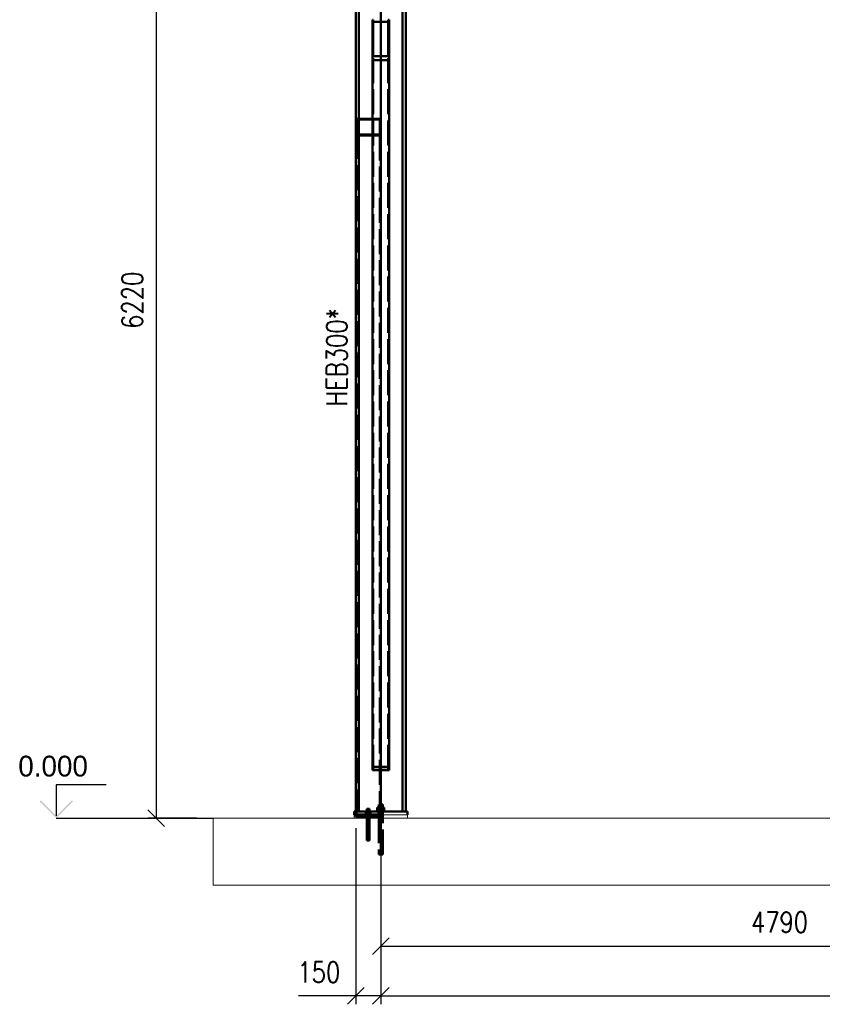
# Paper-space layout 'Layout1' of a CAD drawing. Extents: x -2 to 1033, y -36 to 596.
# Tile 26 of 64: x 348 to 444, y 319 to 437. Entities that reach past the tile are written whole.
import ezdxf

# ---------------------------------------------------------------- set-up
doc = ezdxf.new("R2010")
doc.units = 0
doc.linetypes.add('ACAD_ISO02W100', pattern=[15, 12, -3])
doc.linetypes.add('ACAD_ISO04W100', pattern=[30.5, 24, -3, 0.5, -3])
doc.layers.get('0').update_dxf_attribs({"linetype": 'CONTINUOUS'})
doc.layers.get('DEFPOINTS').update_dxf_attribs({"color": 132, "linetype": 'CONTINUOUS'})
doc.layers.add('AS_INS_ON', color=7, linetype='CONTINUOUS')
for name, color, linetype, lineweight in [('SS_1.ET-HALA_TaO-PODLAHA', 9, 'CONTINUOUS', 13), ('SS_2.ET-HALA_TaO-MOULDSHOP-SLOUP', 212, 'CONTINUOUS', 50), ('SS_2.ET-HALA_TaO-MOULDSHOP-SV.ZTUZENI', 163, 'CONTINUOUS', 50), ('SS_2.ET-HALA_TaO-PODLITI', 9, 'CONTINUOUS', 13), ('SS_KOTY', 3, 'CONTINUOUS', 25), ('SS_POPIS_PROFILU_S355', 2, 'CONTINUOUS', 35)]:
    doc.layers.add(name, color=color, linetype=linetype, lineweight=lineweight)
doc.styles.add('ROMANS', font='romans.shx', dxfattribs={"width": 0.8})
doc.styles.add('romans.shx', font='romans.shx', dxfattribs={"height": 5})
doc.dimstyles.new('A-1_(2.5)_50AS', dxfattribs={"dimtxt": 2.5, "dimasz": 2, "dimexe": 1, "dimexo": 2, "dimgap": 0, "dimtad": 0, "dimdec": 1, "dimlfac": 50, "dimrnd": 1, "dimtxsty": 'ROMANS', "dimblk1": 'OBLIQUE', "dimblk2": 'OBLIQUE', "dimsah": 1, "dimcen": 2, "dimclrd": 256, "dimclre": 256, "dimclrt": 256, "dimadec": 1, "dimazin": 2, "dimtfac": 0.714286, "dimtdec": 1, "dimtmove": 0, "dimatfit": 3, "dimldrblk": 'OPEN', "dimfxl": 1, "dimtvp": 1.142857, "dimtfill": 1, "dimtolj": 1, "dimlwd": -1, "dimlwe": -1, "dimarcsym": 0})

# ---------------------------------------------------------------- blocks, each defined once
blk = doc.blocks.new('_Oblique')
at = {"color": 0, "linetype": 'ByBlock', "lineweight": -2}
blk.add_line((-0.5, -0.5), (0.5, 0.5), dxfattribs=at)
blk = doc.blocks.new('*D62')
at = {"layer": 'DEFPOINTS', "color": 0, "transparency": 16777216}
for p in [(388.46, 465.52, -51033.1), (364.48, 341.12), (371.35, 341.12, -51033.1)]:
    blk.add_point(p, dxfattribs=at)
at = {"layer": 'SS_KOTY', "transparency": 16777216}
for p, q in [((386.46, 465.52), (363.48, 465.52)), ((364.48, 465.52), (364.48, 341.12)), ((369.35, 341.12), (363.48, 341.12))]:
    blk.add_line(p, q, dxfattribs=at)
at = {"layer": 'SS_KOTY', "transparency": 16777216, "xscale": 2, "yscale": 2, "zscale": 2}
for p, rotation in [((364.48, 465.52), 90), ((364.48, 341.12), 270)]:
    blk.add_blockref('_Oblique', p, dxfattribs=dict(at, rotation=rotation))
at = {"layer": 'SS_KOTY', "transparency": 16777216, "insert": (361.63, 403.32), "char_height": 2.5, "attachment_point": 5, "rotation": 90, "style": 'ROMANS', "bg_fill": 3, "box_fill_scale": 1.1, "bg_fill_color": 256, "bg_fill_true_color": 13158600, "bg_fill_transparency": 0}
blk.add_mtext('\\A1;6220', dxfattribs=at)
blk = doc.blocks.new('_OPEN')
at = {"color": 0, "linetype": 'ByBlock'}
for p, q in [((-1, 0.167), (0, 0)), ((0, 0), (-1, -0.167)), ((0, 0), (-1, 0))]:
    blk.add_line(p, q, dxfattribs=at)
blk = doc.blocks.new('*D63')
at = {"layer": 'DEFPOINTS', "color": 0, "transparency": 16777216}
for p in [(391.46, 341.12, -51053.1), (487.26, 341.12), (487.26, 325.76)]:
    blk.add_point(p, dxfattribs=at)
at = {"layer": 'SS_KOTY', "transparency": 16777216}
for p, q in [((391.46, 339.12), (391.46, 324.76)), ((487.26, 339.12), (487.26, 324.76)), ((391.46, 325.76), (487.26, 325.76))]:
    blk.add_line(p, q, dxfattribs=at)
at = {"layer": 'SS_KOTY', "transparency": 16777216, "xscale": 2, "yscale": 2, "zscale": 2, "rotation": 180}
blk.add_blockref('_Oblique', (391.46, 325.76), dxfattribs=at)
at = {"layer": 'SS_KOTY', "transparency": 16777216, "xscale": 2, "yscale": 2, "zscale": 2}
blk.add_blockref('_Oblique', (487.26, 325.76), dxfattribs=at)
at = {"layer": 'SS_KOTY', "transparency": 16777216, "insert": (439.36, 328.62), "char_height": 2.5, "attachment_point": 5, "style": 'ROMANS', "bg_fill": 3, "box_fill_scale": 1.1, "bg_fill_color": 256, "bg_fill_true_color": 13158600, "bg_fill_transparency": 0}
blk.add_mtext('\\A1;4790', dxfattribs=at)
blk = doc.blocks.new('*D66')
at = {"layer": 'DEFPOINTS', "color": 0, "transparency": 16777216}
for p in [(388.46, 341.92, -51050.1), (391.46, 341.12, -51053.1), (388.46, 319.76)]:
    blk.add_point(p, dxfattribs=at)
at = {"layer": 'SS_KOTY', "transparency": 16777216}
for p, q in [((388.46, 339.92), (388.46, 318.76)), ((391.46, 339.12), (391.46, 318.76)), ((388.46, 319.76), (381.6, 319.76)), ((391.46, 319.76), (388.46, 319.76))]:
    blk.add_line(p, q, dxfattribs=at)
at = {"layer": 'SS_KOTY', "transparency": 16777216, "xscale": 2, "yscale": 2, "zscale": 2, "rotation": 180}
blk.add_blockref('_Oblique', (388.46, 319.76), dxfattribs=at)
at = {"layer": 'SS_KOTY', "transparency": 16777216, "xscale": 2, "yscale": 2, "zscale": 2}
blk.add_blockref('_Oblique', (391.46, 319.76), dxfattribs=at)
at = {"layer": 'SS_KOTY', "transparency": 16777216, "insert": (384.03, 322.62), "char_height": 2.5, "attachment_point": 5, "style": 'ROMANS', "bg_fill": 3, "box_fill_scale": 1.1, "bg_fill_color": 256, "bg_fill_true_color": 13158600, "bg_fill_transparency": 0}
blk.add_mtext('\\A1;150', dxfattribs=at)
blk = doc.blocks.new('*D67')
at = {"layer": 'DEFPOINTS', "color": 0, "transparency": 16777216}
for p in [(391.46, 341.12, -51053.1), (583.06, 341.12, -51053.1), (583.06, 319.76)]:
    blk.add_point(p, dxfattribs=at)
at = {"layer": 'SS_KOTY', "transparency": 16777216}
for p, q in [((391.46, 339.12), (391.46, 318.76)), ((583.06, 339.12), (583.06, 318.76)), ((391.46, 319.76), (583.06, 319.76))]:
    blk.add_line(p, q, dxfattribs=at)
at = {"layer": 'SS_KOTY', "transparency": 16777216, "xscale": 2, "yscale": 2, "zscale": 2, "rotation": 180}
blk.add_blockref('_Oblique', (391.46, 319.76), dxfattribs=at)
at = {"layer": 'SS_KOTY', "transparency": 16777216, "xscale": 2, "yscale": 2, "zscale": 2}
blk.add_blockref('_Oblique', (583.06, 319.76), dxfattribs=at)
at = {"layer": 'SS_KOTY', "transparency": 16777216, "insert": (487.26, 322.62), "char_height": 2.5, "attachment_point": 5, "style": 'ROMANS', "bg_fill": 3, "box_fill_scale": 1.1, "bg_fill_color": 256, "bg_fill_true_color": 13158600, "bg_fill_transparency": 0}
blk.add_mtext('\\A1;9580', dxfattribs=at)

psp = doc.layouts.get("Layout1")

# ---------------------------------------------------------------- hatches: boundary and pattern name
at = {"layer": 'AS_INS_ON'}
psp.add_hatch(color=3, dxfattribs=at).paths.add_polyline_path([(350.6236, 343.2595), (350.4822, 343.1181), (352.4822, 341.1181), (354.4822, 343.1181), (354.3408, 343.2595), (352.4822, 341.4009)])

# ---------------------------------------------------------------- linework, layer by layer
at = {"layer": 'AS_INS_ON', "color": 3}
for p, q in [((358.4822, 345.1181, -51033.1), (352.4822, 345.1181, -51033.1)), ((352.4822, 345.1181, -51033.1), (352.4822, 341.4009, -51033.1))]:
    psp.add_line(p, q, dxfattribs=at)
at = {"layer": 'SS_2.ET-HALA_TaO-MOULDSHOP-SLOUP', "color": 1, "linetype": 'Continuous', "ltscale": 0.25}
for p, q in [((394.0786, 341.9181), (394.0786, 447.6581)), ((394.4586, 341.9181), (394.4586, 447.6581)), ((391.2369, 342.7581), (391.2186, 342.7581)), ((391.2889, 342.7581), (391.2369, 342.7581)), ((391.3668, 342.7581), (391.2889, 342.7581)), ((391.4586, 342.7581), (391.3668, 342.7581)), ((391.5505, 342.7581), (391.4586, 342.7581)), ((391.6283, 342.7581), (391.5505, 342.7581)), ((391.6804, 342.7581), (391.6283, 342.7581)), ((391.6986, 342.7581), (391.6804, 342.7581))]:
    psp.add_line(p, q, dxfattribs=at)
at = {"layer": 'SS_2.ET-HALA_TaO-MOULDSHOP-SLOUP', "color": 3, "linetype": 'ACAD_ISO02W100', "ltscale": 0.25}
for p, q in [((389.3786, 425.1181), (390.4586, 425.1181)), ((389.3786, 425.0181), (389.3786, 425.1181)), ((390.5586, 425.0181), (389.3786, 425.0181)), ((390.4586, 425.1181), (391.2586, 425.1181)), ((391.2586, 425.0181), (390.5586, 425.0181)), ((391.3586, 424.9181), (391.3586, 423.3181)), ((391.4586, 424.9181), (391.4586, 423.3181)), ((389.3786, 423.2181), (390.4586, 423.2181)), ((389.3786, 423.1181), (389.3786, 423.2181)), ((389.3786, 423.1181), (390.4586, 423.1181)), ((390.4586, 423.2181), (391.2586, 423.2181)), ((390.4586, 423.1181), (391.2586, 423.1181)), ((391.2586, 423.1181), (391.4586, 423.1181))]:
    psp.add_line(p, q, dxfattribs=at)
for centre, start, end in [((391.2586, 424.9181), 0, 90), ((391.2586, 423.3181), 270, 0)]:
    psp.add_arc(centre, 0.2, start, end, dxfattribs=at)
at = {"layer": 'SS_2.ET-HALA_TaO-MOULDSHOP-SLOUP', "color": 3, "linetype": 'ACAD_ISO02W100', "ltscale": 0.25, "extrusion": (6.02576e-13, 1.4555e-12, -1)}
psp.add_arc((-391.2586, 424.9181), 0.1, 90, 180, dxfattribs=at)
at = {"layer": 'SS_2.ET-HALA_TaO-MOULDSHOP-SLOUP', "color": 3, "linetype": 'ACAD_ISO02W100', "ltscale": 0.25, "extrusion": (6.02576e-13, -1.45489e-12, -1)}
psp.add_arc((-391.2586, 423.3181), 0.1, 180, 270, dxfattribs=at)
at = {"layer": 'SS_2.ET-HALA_TaO-MOULDSHOP-SV.ZTUZENI', "color": 7, "linetype": 'ACAD_ISO04W100', "ltscale": 0.25}
psp.add_line((391.4586, 461.0181), (391.4586, 437.0181), dxfattribs=at)
at = {"layer": 'SS_2.ET-HALA_TaO-MOULDSHOP-SV.ZTUZENI', "color": 1, "linetype": 'Continuous', "ltscale": 0.25}
for p, q in [((390.5586, 437.0181), (390.4586, 437.0181)), ((390.4586, 432.1591), (390.4586, 437.0181)), ((390.5586, 432.645), (390.5586, 437.0181)), ((392.3586, 436.7768), (390.5586, 436.7768)), ((392.4586, 437.0181), (392.3586, 437.0181)), ((392.3586, 432.645), (392.3586, 437.0181)), ((392.4586, 437.0181), (392.4586, 432.1591)), ((392.4586, 432.1591), (390.4586, 432.1591)), ((390.4586, 346.8886), (390.4586, 432.1591)), ((392.3586, 432.645), (390.5586, 432.645)), ((392.4586, 432.1591), (392.4586, 346.8886)), ((390.4586, 346.8886), (392.4586, 346.8886))]:
    psp.add_line(p, q, dxfattribs=at)
at = {"layer": 'SS_2.ET-HALA_TaO-MOULDSHOP-SV.ZTUZENI', "color": 3, "linetype": 'ACAD_ISO02W100', "ltscale": 0.25}
for p, q in [((390.4586, 436.7499), (392.4586, 436.7499)), ((390.5586, 346.9092), (390.5586, 432.645)), ((392.3586, 346.9092), (392.3586, 432.645)), ((390.4586, 347.3002), (392.4586, 347.3002)), ((390.5586, 347.2796), (392.3586, 347.2796)), ((390.5586, 346.9092), (392.3586, 346.9092))]:
    psp.add_line(p, q, dxfattribs=at)

# ---------------------------------------------------------------- texts
at = {"layer": 'AS_INS_ON', "color": 3}
psp.add_text('0.000', height=2.5, dxfattribs=at).set_placement((347.9257, 346.1181))

# ---------------------------------------------------------------- dimensions: what is measured, and where the dimension line sits
at = {"layer": 'SS_KOTY'}
dim = psp.add_linear_dim(base=(364.4822, 341.1181), p1=(388.4586, 465.5181, -51033.1), p2=(371.3485, 341.1181, -51033.1), angle=90, dimstyle='A-1_(2.5)_50AS', override={"dimtmove": 1}, dxfattribs=at)
dim.commit()
dim.dimension.update_dxf_attribs({"geometry": '*D62', "text_midpoint": (361.625, 403.3181)})
dim = psp.add_linear_dim(base=(487.2586, 325.7594), p1=(391.4586, 341.1181, -51053.1), p2=(487.2586, 341.1181), dimstyle='A-1_(2.5)_50AS', dxfattribs=at)
dim.commit()
dim.dimension.update_dxf_attribs({"geometry": '*D63', "text_midpoint": (439.3586, 328.6166)})

# ---------------------------------------------------------------- next in the draw order: linework, layer by layer
at = {"layer": 'AS_INS_ON', "color": 3}
psp.add_line((352.4822, 341.1181), (371.3478, 341.1181), dxfattribs=at)
at = {"layer": 'SS_1.ET-HALA_TaO-PODLAHA', "ltscale": 0.25}
psp.add_line((371.3485, 341.1181), (371.3485, 333.0769), dxfattribs=at)
at = {"layer": 'SS_2.ET-HALA_TaO-MOULDSHOP-SLOUP', "color": 3, "linetype": 'ACAD_ISO02W100', "ltscale": 0.25}
for p, q in [((388.5586, 423.3181), (388.5586, 424.9181)), ((388.6586, 425.1181), (388.8386, 425.1181)), ((388.8386, 425.0181), (388.6586, 425.0181)), ((388.8386, 425.1181), (388.9968, 425.1181)), ((388.9968, 425.0181), (388.8386, 425.0181)), ((388.9968, 425.1181), (389.3786, 425.1181)), ((389.3786, 425.0181), (388.9968, 425.0181)), ((388.4586, 423.1181), (388.6586, 423.1181)), ((388.6586, 423.2181), (388.8386, 423.2181)), ((388.6586, 423.1181), (388.8386, 423.1181)), ((388.8386, 423.2181), (388.9968, 423.2181)), ((388.8386, 423.1181), (388.9968, 423.1181)), ((388.9968, 423.2181), (389.3786, 423.2181)), ((388.9968, 423.1181), (389.3786, 423.1181))]:
    psp.add_line(p, q, dxfattribs=at)
for centre, start, end in [((388.6586, 424.9181), 90, 180), ((388.6586, 423.3181), 180, 270)]:
    psp.add_arc(centre, 0.2, start, end, dxfattribs=at)
at = {"layer": 'SS_2.ET-HALA_TaO-MOULDSHOP-SLOUP', "color": 3, "linetype": 'ACAD_ISO02W100', "ltscale": 0.25, "extrusion": (-1.45538e-12, 6.03066e-13, -1)}
psp.add_arc((-388.6586, 424.9181), 0.1, 0, 90, dxfattribs=at)
at = {"layer": 'SS_2.ET-HALA_TaO-MOULDSHOP-SLOUP', "color": 3, "linetype": 'ACAD_ISO02W100', "ltscale": 0.25, "extrusion": (-1.45538e-12, -6.02454e-13, -1)}
psp.add_arc((-388.6586, 423.3181), 0.1, 270, 0, dxfattribs=at)

# ---------------------------------------------------------------- next in the draw order: texts
at = {"layer": 'SS_POPIS_PROFILU_S355', "color": 2, "style": 'romans.shx', "width": 0.8}
psp.add_text('HEB300*', height=2.5, rotation=90, dxfattribs=at).set_placement((387.4376, 390.5695))

# ---------------------------------------------------------------- next in the draw order: dimensions: what is measured, and where the dimension line sits
at = {"layer": 'SS_KOTY'}
dim = psp.add_linear_dim(base=(388.4586, 319.7594), p1=(391.4586, 341.1181, -51053.1), p2=(388.4586, 341.9181, -51050.1), dimstyle='A-1_(2.5)_50AS', dxfattribs=at)
dim.commit()
dim.dimension.update_dxf_attribs({"geometry": '*D66', "text_midpoint": (384.0301, 322.6166)})

# ---------------------------------------------------------------- next in the draw order: linework, layer by layer
at = {"layer": 'SS_2.ET-HALA_TaO-MOULDSHOP-SLOUP', "color": 1, "linetype": 'Continuous', "ltscale": 0.25}
for p, q in [((388.4586, 447.6581), (388.4586, 341.9181)), ((388.8386, 341.9181), (388.8386, 447.6581)), ((394.6586, 341.9181), (388.2586, 341.9181)), ((388.2586, 341.9181), (388.2586, 341.5181)), ((391.0186, 341.9981), (391.0271, 341.9981)), ((391.0186, 341.9981), (391.0186, 341.9181)), ((391.0271, 341.9981), (391.0521, 341.9981)), ((391.2506, 342.3781), (391.0426, 342.3781)), ((391.0426, 342.3781), (391.0426, 341.9981)), ((391.0521, 341.9981), (391.0928, 341.9981)), ((391.0928, 341.9981), (391.1475, 341.9981)), ((391.1475, 341.9981), (391.2142, 341.9981)), ((391.2142, 341.9981), (391.2902, 341.9981)), ((391.2186, 342.7581), (391.2186, 342.3781)), ((391.6666, 342.3781), (391.2506, 342.3781)), ((391.2506, 341.9981), (391.2506, 342.3781)), ((391.2902, 341.9981), (391.3728, 341.9981)), ((391.3728, 341.9981), (391.4586, 341.9981)), ((391.4586, 341.9981), (391.5445, 341.9981)), ((391.5445, 341.9981), (391.627, 341.9981)), ((391.627, 341.9981), (391.7031, 341.9981)), ((391.8746, 342.3781), (391.6666, 342.3781)), ((391.6666, 342.3781), (391.6666, 341.9981)), ((391.6986, 342.3781), (391.6986, 342.7581)), ((391.7031, 341.9981), (391.7698, 341.9981)), ((391.7698, 341.9981), (391.8245, 341.9981)), ((391.8245, 341.9981), (391.8651, 341.9981)), ((391.8651, 341.9981), (391.8902, 341.9981)), ((391.8746, 341.9981), (391.8746, 342.3781)), ((391.8902, 341.9981), (391.8986, 341.9981)), ((391.8986, 341.9181), (391.8986, 341.9981))]:
    psp.add_line(p, q, dxfattribs=at)
at = {"layer": 'SS_2.ET-HALA_TaO-MOULDSHOP-SLOUP', "color": 3, "linetype": 'ACAD_ISO02W100', "ltscale": 0.25}
for p, q in [((388.5586, 341.5581), (388.5586, 423.1181)), ((388.4586, 341.9181), (388.4586, 341.5581)), ((389.8201, 341.8781), (389.6816, 341.8781)), ((389.6816, 341.8781), (389.6816, 341.6181)), ((389.8108, 342.2181), (389.7986, 342.2181)), ((389.7986, 342.2181), (389.7986, 341.8781)), ((389.8455, 342.2181), (389.8108, 342.2181)), ((390.0971, 341.8781), (389.8201, 341.8781)), ((389.8201, 341.8781), (389.8201, 341.6181)), ((389.8974, 342.2181), (389.8455, 342.2181)), ((389.9586, 342.2181), (389.8974, 342.2181)), ((390.0199, 342.2181), (389.9586, 342.2181)), ((390.0718, 342.2181), (390.0199, 342.2181)), ((390.1064, 342.2181), (390.0718, 342.2181)), ((390.2356, 341.8781), (390.0971, 341.8781)), ((390.1186, 342.2181), (390.1064, 342.2181)), ((390.1186, 341.8781), (390.1186, 342.2181)), ((388.4586, 341.5581), (388.4586, 341.3181)), ((389.6586, 341.6181), (389.6644, 341.6181)), ((389.6586, 341.6181), (389.6586, 341.5581)), ((389.6644, 341.6181), (389.6815, 341.6181)), ((389.6816, 341.6181), (389.7465, 341.6181)), ((389.7465, 341.6181), (389.792, 341.6181)), ((389.7786, 341.5581), (389.7786, 341.3181)), ((389.792, 341.6181), (389.8438, 341.6181)), ((389.7986, 341.5581), (389.7986, 341.5181)), ((389.7986, 341.5181), (389.7986, 341.3181)), ((389.7986, 341.3181), (389.7986, 341.1181)), ((389.7986, 341.1181), (389.7986, 338.4181)), ((389.7986, 338.4181), (389.8017, 338.4181)), ((389.8017, 338.4181), (389.8108, 338.4181)), ((389.8108, 338.4181), (389.8256, 338.4181)), ((389.8256, 338.4181), (389.8455, 338.4181))]:
    psp.add_line(p, q, dxfattribs=at)
at = {"layer": 'SS_2.ET-HALA_TaO-MOULDSHOP-SLOUP', "color": 7, "linetype": 'ACAD_ISO04W100', "ltscale": 0.25}
for p, q in [((391.0186, 342.1181), (391.8986, 342.1181)), ((391.0186, 342.1181), (391.8986, 342.1181)), ((390.2586, 341.7581), (389.6586, 341.7581)), ((390.2586, 341.7581), (389.6586, 341.7581))]:
    psp.add_line(p, q, dxfattribs=at)
at = {"layer": 'SS_2.ET-HALA_TaO-MOULDSHOP-SV.ZTUZENI', "color": 7, "linetype": 'ACAD_ISO04W100', "ltscale": 0.25}
psp.add_line((391.4586, 437.0181), (391.4586, 341.9181), dxfattribs=at)
at = {"layer": 'SS_2.ET-HALA_TaO-PODLITI', "ltscale": 0.25}
for p, q in [((388.2586, 341.5181), (388.2586, 341.1181)), ((388.4586, 341.3181), (388.4586, 341.1181))]:
    psp.add_line(p, q, dxfattribs=at)

# ---------------------------------------------------------------- next in the draw order: dimensions: what is measured, and where the dimension line sits
at = {"layer": 'SS_KOTY'}
dim = psp.add_linear_dim(base=(583.0586, 319.7594), p1=(391.4586, 341.1181, -51053.1), p2=(583.0586, 341.1181, -51053.1), dimstyle='A-1_(2.5)_50AS', dxfattribs=at)
dim.commit()
dim.dimension.update_dxf_attribs({"geometry": '*D67', "text_midpoint": (487.2586, 322.6166)})

# ---------------------------------------------------------------- next in the draw order: linework, layer by layer
at = {"layer": 'SS_1.ET-HALA_TaO-PODLAHA', "ltscale": 0.25}
for p, q in [((601.9569, 341.1181), (371.3485, 341.1181)), ((371.3485, 333.0769), (601.9569, 333.0769))]:
    psp.add_line(p, q, dxfattribs=at)
at = {"layer": 'SS_2.ET-HALA_TaO-MOULDSHOP-SLOUP', "color": 7, "linetype": 'ACAD_ISO04W100', "ltscale": 0.25}
for p, q in [((391.4586, 341.1181), (391.4586, 463.1181)), ((389.9586, 342.2181), (389.9586, 338.4181)), ((389.9586, 342.2181), (389.9586, 338.4181)), ((391.4586, 342.7581), (391.4586, 336.7581)), ((391.4586, 342.7581), (391.4586, 336.7581)), ((390.1186, 341.1181), (389.7986, 341.1181)), ((390.1186, 341.1181), (389.7986, 341.1181)), ((391.2186, 341.3181), (391.6986, 341.3181)), ((391.2186, 341.3181), (391.6986, 341.3181))]:
    psp.add_line(p, q, dxfattribs=at)
at = {"layer": 'SS_2.ET-HALA_TaO-MOULDSHOP-SLOUP', "color": 3, "linetype": 'ACAD_ISO02W100', "ltscale": 0.25}
for p, q in [((391.3586, 423.1181), (391.3586, 341.5581)), ((391.4586, 423.1181), (391.4586, 341.5581)), ((390.0971, 341.8781), (390.0971, 341.6181)), ((390.2356, 341.6181), (390.2356, 341.8781)), ((391.1986, 341.9181), (391.1986, 341.5181)), ((391.2186, 341.9181), (391.2186, 341.5181)), ((391.6986, 341.5181), (391.6986, 341.9181)), ((391.7186, 341.5181), (391.7186, 341.9181)), ((388.4586, 341.5581), (391.4586, 341.5581)), ((391.2186, 341.3181), (388.4586, 341.3181)), ((389.8438, 341.6181), (389.9001, 341.6181)), ((389.9001, 341.6181), (389.9586, 341.6181)), ((389.9586, 341.6181), (390.0172, 341.6181)), ((390.0172, 341.6181), (390.0734, 341.6181)), ((390.0734, 341.6181), (390.1253, 341.6181)), ((390.1186, 341.5181), (390.1186, 341.5581)), ((390.1186, 341.3181), (390.1186, 341.5181)), ((390.1186, 341.1181), (390.1186, 341.3181)), ((390.1186, 338.4181), (390.1186, 341.1181)), ((390.1253, 341.6181), (390.1708, 341.6181)), ((390.1386, 341.3181), (390.1386, 341.5581)), ((390.1708, 341.6181), (390.2356, 341.6181)), ((390.2358, 341.6181), (390.2529, 341.6181)), ((390.2529, 341.6181), (390.2586, 341.6181)), ((390.2586, 341.5581), (390.2586, 341.6181)), ((391.2186, 341.5181), (391.2186, 341.1181)), ((391.2186, 341.1181), (391.2186, 336.7581)), ((391.4586, 341.5581), (391.4586, 341.3181)), ((391.6986, 341.1181), (391.6986, 341.5181)), ((391.6986, 336.7581), (391.6986, 341.1181)), ((389.8455, 338.4181), (389.8697, 338.4181)), ((389.8697, 338.4181), (389.8974, 338.4181)), ((389.8974, 338.4181), (389.9274, 338.4181)), ((389.9274, 338.4181), (389.9586, 338.4181)), ((389.9586, 338.4181), (389.9898, 338.4181)), ((389.9898, 338.4181), (390.0199, 338.4181)), ((390.0199, 338.4181), (390.0475, 338.4181)), ((390.0475, 338.4181), (390.0718, 338.4181)), ((390.0718, 338.4181), (390.0917, 338.4181)), ((390.0917, 338.4181), (390.1064, 338.4181)), ((390.1064, 338.4181), (390.1156, 338.4181)), ((390.1156, 338.4181), (390.1186, 338.4181)), ((391.2186, 336.7581), (391.2232, 336.7581)), ((391.2232, 336.7581), (391.2369, 336.7581)), ((391.2369, 336.7581), (391.2591, 336.7581)), ((391.2591, 336.7581), (391.2889, 336.7581)), ((391.2889, 336.7581), (391.3253, 336.7581)), ((391.3253, 336.7581), (391.3668, 336.7581)), ((391.3668, 336.7581), (391.4118, 336.7581)), ((391.4118, 336.7581), (391.4586, 336.7581)), ((391.4586, 336.7581), (391.5054, 336.7581)), ((391.5054, 336.7581), (391.5505, 336.7581)), ((391.5505, 336.7581), (391.592, 336.7581)), ((391.592, 336.7581), (391.6283, 336.7581)), ((391.6283, 336.7581), (391.6582, 336.7581)), ((391.6582, 336.7581), (391.6804, 336.7581)), ((391.6804, 336.7581), (391.694, 336.7581)), ((391.694, 336.7581), (391.6986, 336.7581))]:
    psp.add_line(p, q, dxfattribs=at)
at = {"layer": 'SS_2.ET-HALA_TaO-MOULDSHOP-SLOUP', "color": 1, "linetype": 'Continuous', "ltscale": 0.25}
psp.add_line((394.6586, 341.5181), (394.6586, 341.9181), dxfattribs=at)
at = {"layer": 'SS_2.ET-HALA_TaO-PODLITI', "ltscale": 0.25}
for p, q in [((394.6586, 341.5181), (388.2586, 341.5181)), ((391.4586, 341.3181), (391.2186, 341.3181)), ((391.4586, 341.3181), (391.4586, 341.1181)), ((394.6586, 341.1181), (394.6586, 341.5181))]:
    psp.add_line(p, q, dxfattribs=at)

doc.saveas('drawing.dxf')
